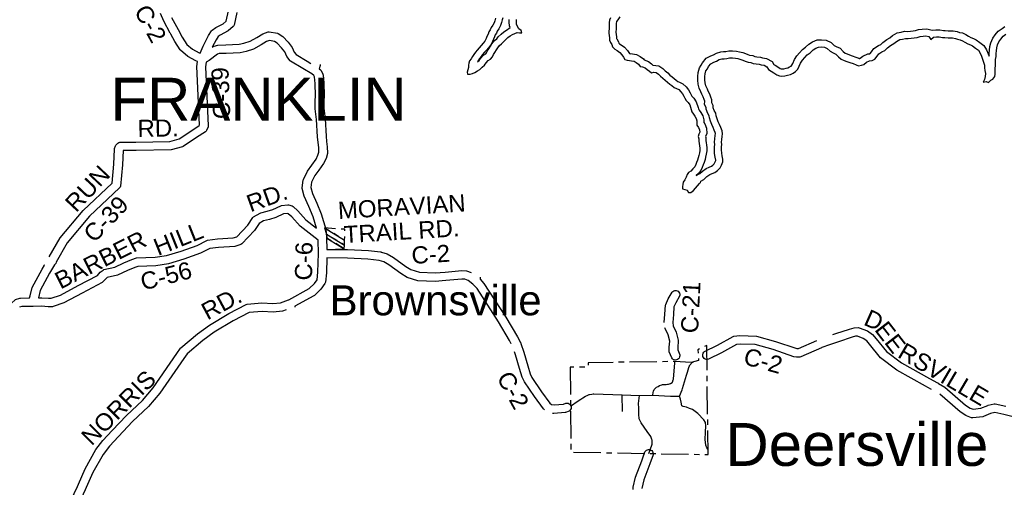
# Model space of a CAD drawing. Header units: feet. Extents: x 2324188 to 2324820, y 186207 to 186678.
# Tile 19 of 41: x 2324341 to 2324431, y 186449 to 186492. Entities that reach past the tile are written whole.
import ezdxf
from ezdxf.enums import TextEntityAlignment as Align

# ---------------------------------------------------------------- set-up
doc = ezdxf.new("R2010")
doc.units = ezdxf.units.FT
doc.header["$MEASUREMENT"] = 0
doc.linetypes.add('CENTERX2', pattern=[4, 2.5, -0.5, 0.5, -0.5])
doc.linetypes.add('waterex', pattern=[0])
for name, color, linetype in [('INCORPORATION', 3, 'Continuous'), ('MTEXT', 2, 'Continuous'), ('RD_X_Cells', 7, 'Continuous'), ('SH_Text', 7, 'Continuous'), ('STREET-URBAN', 15, 'Continuous'), ('UT_X_Water', 133, 'waterex')]:
    doc.layers.add(name, color=color, linetype=linetype)
doc.styles.add('ROAD', font='arial.ttf', dxfattribs={"height": 400})
doc.styles.get("Standard").update_dxf_attribs({"font": 'arial.ttf'})

msp = doc.modelspace()

# ---------------------------------------------------------------- linework, layer by layer
at = {"layer": 'INCORPORATION', "linetype": 'CENTERX2', "flags": 128}
msp.add_lwpolyline([(2324390.941, 186460.129), (2324391.011, 186452.375), (2324403.551, 186452.151), (2324403.414, 186462.126), (2324402.596, 186461.731), (2324402.679, 186460.758), (2324401.999, 186460.569), (2324400.478, 186460.652), (2324392.597, 186460.542), (2324392.61, 186460.134)], close=True, dxfattribs=at)
at = {"layer": 'RD_X_Cells'}
for points in [[(2324344.39, 186471.948), (2324346.483, 186474.452), (2324349.129, 186476.942), (2324349.283, 186478.676), (2324349.339, 186480.044), (2324349.349, 186480.098), (2324349.432, 186480.345), (2324349.473, 186480.415), (2324349.646, 186480.604), (2324349.738, 186480.661), (2324349.842, 186480.691), (2324351.296, 186480.698), (2324354.39, 186480.753), (2324355.244, 186480.998), (2324356.401, 186481.755), (2324357.078, 186482.192), (2324357.112, 186482.274), (2324356.868, 186487.6), (2324356.932, 186488.06), (2324356.77, 186488.11), (2324356.021, 186488.518), (2324355.375, 186489.076), (2324355.338, 186489.118), (2324354.845, 186489.885), (2324354.479, 186490.549), (2324354.476, 186490.552), (2324354.454, 186490.594), (2324354.431, 186490.636), (2324354.43, 186490.64), (2324353.853, 186491.734), (2324353.553, 186492.424)], [(2324354.559, 186492.073), (2324355.142, 186490.966), (2324355.518, 186490.287), (2324355.95, 186489.613), (2324356.469, 186489.166), (2324357.075, 186488.835), (2324357.154, 186488.811), (2324357.437, 186489.441)], [(2324357.437, 186489.441), (2324357.924, 186490.419), (2324358.203, 186490.864), (2324358.26, 186490.924), (2324358.584, 186491.142), (2324359.268, 186491.501), (2324359.538, 186491.723), (2324359.752, 186492.666)], [(2324360.521, 186492.517), (2324360.262, 186491.378), (2324360.225, 186491.3), (2324360.172, 186491.232), (2324359.704, 186490.845), (2324358.986, 186490.468), (2324358.801, 186490.344), (2324358.608, 186490.036), (2324358.264, 186489.345), (2324358.359, 186489.418), (2324358.428, 186489.453), (2324358.775, 186489.548), (2324359.507, 186489.573), (2324360.715, 186489.631), (2324361.16, 186489.712), (2324361.724, 186489.909), (2324362.335, 186490.249), (2324362.885, 186490.577), (2324363.374, 186490.752), (2324363.474, 186490.761), (2324364.215, 186490.635), (2324364.291, 186490.605), (2324364.704, 186490.332), (2324365.19, 186489.805), (2324365.563, 186489.334), (2324365.751, 186488.914), (2324365.926, 186488.677), (2324366.919, 186488.08), (2324367.281, 186487.875)], [(2324342.713, 186466.479), (2324343.312, 186466.423), (2324343.558, 186466.431), (2324344.402, 186466.717), (2324346.025, 186467.59), (2324347.774, 186468.519), (2324348.045, 186468.81), (2324348.297, 186469.006), (2324348.372, 186469.042), (2324349.359, 186469.281), (2324350.195, 186469.668), (2324350.912, 186469.975), (2324351.339, 186470.11), (2324353.046, 186470.175), (2324354.083, 186470.328), (2324355.42, 186470.738), (2324356.881, 186471.26), (2324357.776, 186471.704), (2324357.836, 186471.723), (2324358.759, 186471.856), (2324360.19, 186471.94), (2324360.5, 186472.04), (2324361.514, 186473.106), (2324361.975, 186473.81), (2324362.042, 186473.873), (2324362.637, 186474.214), (2324362.693, 186474.236), (2324363.293, 186474.369), (2324363.783, 186474.54), (2324364.522, 186474.883), (2324364.587, 186474.901), (2324365.157, 186474.951), (2324365.225, 186474.945), (2324365.557, 186474.856), (2324365.641, 186474.809), (2324366.074, 186474.402), (2324366.823, 186473.591), (2324367.778, 186472.84), (2324367.479, 186473.876), (2324367.096, 186474.794), (2324366.667, 186475.741), (2324366.486, 186476.443), (2324366.481, 186476.517), (2324366.569, 186477.222), (2324366.589, 186477.286), (2324366.961, 186478.035), (2324367.35, 186478.591), (2324367.749, 186479.144), (2324367.918, 186479.485), (2324367.998, 186479.762), (2324367.987, 186480.185), (2324367.928, 186480.656), (2324367.874, 186481.179), (2324367.795, 186482.749), (2324367.666, 186483.738), (2324367.666, 186484.457), (2324367.692, 186484.915), (2324367.665, 186486.054), (2324367.61, 186486.636), (2324367.548, 186486.766), (2324367.354, 186486.935), (2324366.524, 186487.403), (2324365.422, 186488.066), (2324365.365, 186488.118), (2324365.071, 186488.518), (2324364.889, 186488.925), (2324364.595, 186489.295), (2324364.193, 186489.731), (2324363.963, 186489.883), (2324363.494, 186489.963), (2324363.22, 186489.866), (2324362.726, 186489.571), (2324362.046, 186489.192), (2324361.361, 186488.953), (2324360.805, 186488.851), (2324359.539, 186488.79), (2324358.893, 186488.769), (2324358.747, 186488.729), (2324357.983, 186488.137), (2324357.713, 186487.989), (2324357.654, 186487.564), (2324357.9, 186482.18), (2324357.885, 186482.095), (2324357.739, 186481.743), (2324357.695, 186481.677), (2324357.638, 186481.622), (2324356.828, 186481.099), (2324355.599, 186480.295), (2324355.546, 186480.27), (2324354.507, 186479.972), (2324351.305, 186479.915), (2324350.117, 186479.91), (2324350.064, 186478.626), (2324349.892, 186476.677), (2324349.861, 186476.587), (2324349.809, 186476.507), (2324347.054, 186473.914), (2324345.033, 186471.497), (2324344, 186469.721)], [(2324368.109, 186487.778), (2324368.107, 186487.677), (2324368.025, 186487.388), (2324368.152, 186487.277), (2324368.201, 186487.214), (2324368.361, 186486.881), (2324368.38, 186486.814), (2324368.447, 186486.1), (2324368.476, 186484.902), (2324368.449, 186484.434), (2324368.449, 186483.789), (2324368.575, 186482.82), (2324368.655, 186481.239), (2324368.706, 186480.744), (2324368.768, 186480.243), (2324368.783, 186479.693), (2324368.775, 186479.634), (2324368.652, 186479.201), (2324368.422, 186478.738), (2324367.988, 186478.137), (2324367.636, 186477.634), (2324367.334, 186477.027), (2324367.272, 186476.531), (2324367.409, 186476.002), (2324367.814, 186475.107), (2324368.219, 186474.136), (2324368.626, 186472.727), (2324368.696, 186472.001), (2324368.7, 186471.989), (2324368.701, 186471.955), (2324368.705, 186471.92), (2324368.703, 186471.903), (2324368.738, 186470.908)], [(2324345.366, 186447.961), (2324345.958, 186449.247), (2324346.054, 186449.456), (2324346.664, 186450.849), (2324347.64, 186452.602), (2324348.286, 186453.437), (2324349.12, 186454.346), (2324350.44, 186455.735), (2324351.882, 186457.083), (2324352.868, 186458.246), (2324355.038, 186461.379), (2324355.36, 186461.858), (2324355.397, 186461.899), (2324356.925, 186463.178), (2324358.007, 186463.984), (2324359.794, 186465.046), (2324361.372, 186465.86), (2324361.444, 186465.881), (2324362.804, 186466.011), (2324363.806, 186465.943), (2324364.499, 186466.013), (2324365.229, 186466.282), (2324365.242, 186466.289), (2324365.25, 186466.291), (2324367.112, 186467.308), (2324367.589, 186467.768), (2324367.835, 186468.122), (2324367.915, 186468.801), (2324367.968, 186470.505), (2324367.926, 186471.729), (2324366.29, 186473.014), (2324365.518, 186473.85), (2324365.211, 186474.138), (2324365.122, 186474.162), (2324364.759, 186474.13), (2324364.078, 186473.814), (2324363.508, 186473.614), (2324362.949, 186473.491), (2324362.553, 186473.264), (2324362.13, 186472.618), (2324360.965, 186471.392), (2324360.882, 186471.34), (2324360.335, 186471.164), (2324358.838, 186471.077), (2324358.04, 186470.961), (2324357.187, 186470.539), (2324355.667, 186469.995), (2324354.256, 186469.562), (2324353.119, 186469.395), (2324351.475, 186469.332), (2324351.184, 186469.24), (2324350.513, 186468.952), (2324349.618, 186468.538), (2324348.678, 186468.311), (2324348.576, 186468.231), (2324348.281, 186467.913), (2324348.229, 186467.874), (2324346.394, 186466.899), (2324344.715, 186465.997), (2324343.728, 186465.662), (2324343.672, 186465.652), (2324343.289, 186465.639), (2324342.68, 186465.696), (2324341.928, 186465.688), (2324341.887, 186465.685), (2324341.878, 186465.687), (2324340.869, 186465.67), (2324340.668, 186465.602)], [(2324343.388, 186470.226), (2324344.39, 186471.948)], [(2324368.738, 186470.908), (2324368.738, 186470.893), (2324370.625, 186470.873), (2324372.533, 186470.781), (2324373.614, 186470.659), (2324373.652, 186470.658), (2324373.665, 186470.653), (2324373.679, 186470.652), (2324373.714, 186470.638), (2324374.252, 186470.47), (2324374.812, 186470.154), (2324375.931, 186469.337), (2324376.391, 186469.053), (2324377.184, 186468.796), (2324378.608, 186468.736), (2324379.53, 186468.822), (2324381.046, 186468.957), (2324381.48, 186468.933), (2324381.913, 186468.785)], [(2324339.425, 186465.531), (2324340.233, 186466.264), (2324340.302, 186466.305), (2324340.705, 186466.441), (2324340.764, 186466.451), (2324341.592, 186466.465), (2324341.628, 186466.643), (2324341.814, 186467.416), (2324342.733, 186469.099), (2324342.941, 186469.457), (2324342.912, 186469.458)], [(2324344, 186469.721), (2324344, 186469.712), (2324343.969, 186469.614), (2324343.914, 186469.527), (2324343.857, 186469.475), (2324343.415, 186468.714), (2324342.551, 186467.132), (2324342.393, 186466.476), (2324342.713, 186466.479)], [(2324368.739, 186470.11), (2324368.696, 186468.743), (2324368.597, 186467.901), (2324368.579, 186467.84), (2324368.552, 186467.782), (2324368.188, 186467.258), (2324367.598, 186466.69), (2324367.556, 186466.659), (2324365.794, 186465.696), (2324365.795, 186465.604)], [(2324385.412, 186462.574), (2324384.398, 186464.279), (2324382.453, 186467.306), (2324382.071, 186467.714), (2324381.619, 186468.058), (2324381.329, 186468.157), (2324381.058, 186468.172), (2324379.601, 186468.042), (2324378.628, 186467.952), (2324377.044, 186468.018), (2324376.06, 186468.338), (2324375.494, 186468.687), (2324374.387, 186469.494), (2324373.939, 186469.748), (2324373.503, 186469.884), (2324372.471, 186470), (2324370.602, 186470.09), (2324368.739, 186470.11)], [(2324382.714, 186468.34), (2324382.72, 186468.166), (2324383.073, 186467.788), (2324385.064, 186464.691), (2324386.125, 186462.908), (2324386.402, 186462.389), (2324386.402, 186462.389), (2324386.415, 186462.365), (2324386.43, 186462.342), (2324386.439, 186462.32), (2324386.45, 186462.298), (2324386.451, 186462.295), (2324386.705, 186461.503), (2324387.071, 186460.251), (2324387.305, 186459.514), (2324387.457, 186459.191), (2324388.344, 186457.89), (2324389.091, 186456.857), (2324389.229, 186456.726), (2324389.486, 186456.685), (2324390.33, 186456.757), (2324390.559, 186456.846), (2324390.662, 186456.857), (2324390.764, 186456.842), (2324390.858, 186456.8), (2324390.938, 186456.736), (2324390.999, 186456.652), (2324391.037, 186456.556), (2324391.048, 186456.454), (2324391.032, 186456.352), (2324390.991, 186456.258), (2324390.926, 186456.177), (2324390.843, 186456.116), (2324390.535, 186455.997), (2324390.48, 186455.984), (2324389.458, 186455.897), (2324389.344, 186455.915), (2324389.344, 186455.915)], [(2324399.537, 186464.203), (2324399.598, 186464.987), (2324399.649, 186465.8), (2324399.668, 186465.872), (2324399.902, 186466.36), (2324400.252, 186466.987), (2324400.324, 186467.06), (2324400.413, 186467.113), (2324400.512, 186467.141), (2324400.615, 186467.142), (2324400.715, 186467.117), (2324400.805, 186467.067), (2324400.879, 186466.995), (2324400.931, 186466.906), (2324400.959, 186466.807), (2324400.961, 186466.704), (2324400.935, 186466.604), (2324400.597, 186466), (2324400.423, 186465.637), (2324400.378, 186464.932), (2324400.324, 186464.224), (2324400.364, 186463.912), (2324400.64, 186463.339), (2324400.817, 186462.588), (2324400.822, 186462.528), (2324400.775, 186461.925), (2324400.768, 186461.716), (2324400.945, 186461.269), (2324400.956, 186461.167), (2324400.941, 186461.065), (2324400.9, 186460.97), (2324400.836, 186460.889), (2324400.754, 186460.828), (2324400.658, 186460.79), (2324400.555, 186460.778), (2324400.454, 186460.793), (2324400.359, 186460.834), (2324400.278, 186460.898), (2324400.217, 186460.981), (2324399.995, 186461.542), (2324399.981, 186461.622), (2324399.993, 186461.969), (2324400.034, 186462.497), (2324399.897, 186463.076), (2324399.618, 186463.658), (2324399.6, 186463.717)], [(2324365.016, 186465.369), (2324364.676, 186465.244), (2324363.819, 186465.157), (2324362.815, 186465.225), (2324361.631, 186465.113), (2324360.174, 186464.361), (2324358.442, 186463.332), (2324357.411, 186462.563), (2324355.963, 186461.352), (2324355.685, 186460.937), (2324353.49, 186457.768)], [(2324414.945, 186463.11), (2324415.214, 186463.201), (2324416.466, 186463.607), (2324416.877, 186463.737), (2324417.268, 186463.751), (2324417.346, 186463.738), (2324418.081, 186463.454), (2324418.555, 186463.12), (2324418.893, 186462.728), (2324419.819, 186461.563), (2324421.203, 186460.526), (2324423.755, 186459.1), (2324424.501, 186458.695), (2324424.516, 186458.69), (2324424.546, 186458.67), (2324424.578, 186458.653), (2324424.583, 186458.648), (2324425.167, 186458.306), (2324427.042, 186456.678), (2324427.456, 186456.401), (2324427.742, 186456.296), (2324428.459, 186456.375), (2324429.068, 186456.647), (2324429.107, 186456.66), (2324429.654, 186456.777), (2324429.707, 186456.781), (2324429.76, 186456.777), (2324430.731, 186456.584)], [(2324385.56, 186462.272), (2324385.572, 186462.28), (2324385.443, 186462.523), (2324385.412, 186462.574)], [(2324403.049, 186461.205), (2324403.056, 186461.308), (2324403.089, 186461.405), (2324403.147, 186461.491), (2324403.225, 186461.558), (2324404.404, 186462.133), (2324405.836, 186462.928), (2324405.903, 186462.951), (2324406.435, 186463.029), (2324407.951, 186462.97), (2324409.703, 186462.486), (2324411.548, 186461.855), (2324411.647, 186461.842), (2324411.797, 186461.843), (2324413.471, 186462.582)], [(2324423.611, 186458.287), (2324423.377, 186458.414), (2324420.775, 186459.868), (2324419.269, 186460.997), (2324418.29, 186462.228), (2324418.025, 186462.536), (2324417.709, 186462.758), (2324417.176, 186462.964), (2324417.012, 186462.958), (2324416.705, 186462.861), (2324415.459, 186462.457), (2324414.623, 186462.176), (2324413.917, 186461.921), (2324413.916, 186461.92), (2324413.881, 186461.907), (2324412.003, 186461.078), (2324411.925, 186461.062), (2324411.599, 186461.058), (2324411.368, 186461.089), (2324409.472, 186461.737), (2324407.83, 186462.191), (2324406.477, 186462.244), (2324406.122, 186462.192), (2324404.766, 186461.439), (2324403.568, 186460.855), (2324403.467, 186460.835), (2324403.364, 186460.842), (2324403.267, 186460.876), (2324403.181, 186460.933), (2324403.114, 186461.011), (2324403.068, 186461.104), (2324403.049, 186461.205)], [(2324388.608, 186456.236), (2324388.499, 186456.339), (2324387.703, 186457.44), (2324386.775, 186458.802), (2324386.575, 186459.228), (2324386.322, 186460.023), (2324385.956, 186461.273), (2324385.873, 186461.534)], [(2324353.49, 186457.768), (2324352.449, 186456.542), (2324350.991, 186455.179), (2324349.693, 186453.812), (2324348.885, 186452.932), (2324348.295, 186452.17), (2324347.366, 186450.5), (2324346.768, 186449.136), (2324346.669, 186448.92), (2324346.669, 186448.92), (2324346.094, 186447.669), (2324345.68, 186446.468), (2324345.348, 186445.145), (2324345.272, 186443.733), (2324345.267, 186442.051), (2324345.258, 186441.994), (2324345.164, 186441.685)], [(2324423.938, 186458.109), (2324423.611, 186458.287)], [(2324438.246, 186457.479), (2324436.233, 186456.628), (2324434.533, 186456.057), (2324432.712, 186455.701), (2324431.468, 186455.598), (2324431.403, 186455.603), (2324430.557, 186455.82), (2324429.712, 186455.989), (2324429.331, 186455.907), (2324428.694, 186455.622), (2324428.635, 186455.607), (2324427.707, 186455.505), (2324427.646, 186455.507), (2324427.587, 186455.519), (2324427.12, 186455.69), (2324427.079, 186455.711), (2324426.566, 186456.055), (2324424.708, 186457.667), (2324424.707, 186457.668)], [(2324396.697, 186448.961), (2324396.713, 186449.178), (2324396.915, 186450.078), (2324397.493, 186451.566), (2324397.774, 186452.388), (2324397.832, 186452.474), (2324397.909, 186452.541), (2324398.002, 186452.587), (2324398.103, 186452.607), (2324398.206, 186452.6), (2324398.303, 186452.566), (2324398.389, 186452.509), (2324398.457, 186452.431), (2324398.502, 186452.339), (2324398.522, 186452.237), (2324398.515, 186452.135), (2324398.229, 186451.298)], [(2324398.229, 186451.298), (2324397.666, 186449.849), (2324397.49, 186449.063)]]:
    msp.add_lwpolyline(points, dxfattribs=at)
at = {"layer": 'STREET-URBAN'}
msp.add_line((2324395.712, 186456.075), (2324395.689, 186457.607), dxfattribs=at)
for points in [[(2324390.975, 186456.588), (2324391.076, 186456.627), (2324391.592, 186456.984), (2324391.927, 186457.217), (2324392.107, 186457.331), (2324392.358, 186457.49), (2324392.507, 186457.561), (2324392.677, 186457.642), (2324392.704, 186457.645), (2324392.916, 186457.675), (2324393.045, 186457.692), (2324393.046, 186457.692), (2324393.118, 186457.69), (2324395.689, 186457.607), (2324397.263, 186457.556), (2324398.508, 186457.577), (2324400.118, 186457.483), (2324400.136, 186457.482), (2324400.937, 186457.487), (2324401.177, 186458.077), (2324401.217, 186458.175), (2324401.564, 186459.393), (2324401.646, 186459.682), (2324401.792, 186460.104), (2324401.849, 186460.268), (2324401.852, 186460.276), (2324402.083, 186460.567), (2324402.194, 186460.622)], [(2324398.508, 186457.577), (2324398.534, 186457.831), (2324398.57, 186457.947), (2324398.617, 186458.097), (2324398.667, 186458.143), (2324398.84, 186458.304), (2324398.975, 186458.383), (2324399.089, 186458.45), (2324399.092, 186458.451), (2324399.331, 186458.528), (2324399.369, 186458.541), (2324399.378, 186458.541), (2324399.699, 186458.562), (2324399.827, 186458.579), (2324399.908, 186458.589), (2324399.913, 186458.59), (2324400.105, 186458.656), (2324400.25, 186458.745), (2324400.276, 186458.765), (2324400.365, 186458.979), (2324400.371, 186459.051), (2324400.495, 186460.541), (2324400.506, 186460.649)], [(2324397.205, 186456.42), (2324397.19, 186456.794), (2324397.193, 186456.824), (2324397.263, 186457.556)], [(2324401.83, 186456.374), (2324401.576, 186456.466), (2324401.27, 186456.542), (2324401.129, 186456.604), (2324401.079, 186456.941), (2324401.022, 186457.207), (2324400.937, 186457.487)], [(2324398.14, 186452.249), (2324398.395, 186453.005), (2324398.428, 186453.104), (2324398.428, 186453.108), (2324398.437, 186453.45), (2324398.436, 186453.453), (2324398.408, 186453.532), (2324398.314, 186453.793), (2324398.31, 186453.798), (2324397.992, 186454.247), (2324397.423, 186455.05), (2324397.245, 186455.408), (2324397.242, 186455.471), (2324397.23, 186455.771), (2324397.205, 186456.42)], [(2324403.535, 186452.603), (2324403.44, 186452.754), (2324403.321, 186452.997), (2324403.277, 186453.53), (2324403.311, 186454.197), (2324403.337, 186454.785), (2324403.304, 186455.068), (2324403.161, 186455.325), (2324402.615, 186455.909), (2324402.103, 186456.274), (2324401.83, 186456.374)]]:
    msp.add_lwpolyline(points, dxfattribs=at)
at = {"layer": 'UT_X_Water'}
for points in [[(2324384.117, 186492.012), (2324384.062, 186491.777), (2324384, 186491.581), (2324383.883, 186491.361), (2324383.742, 186491.165), (2324383.633, 186490.953), (2324383.524, 186490.749), (2324383.446, 186490.552), (2324383.352, 186490.333), (2324383.274, 186490.136), (2324383.165, 186489.917), (2324383.008, 186489.72), (2324382.813, 186489.524), (2324382.649, 186489.312), (2324382.446, 186489.1), (2324382.305, 186488.904), (2324382.149, 186488.699), (2324382.024, 186488.495), (2324381.914, 186488.299), (2324381.766, 186488.103), (2324381.688, 186487.907), (2324381.665, 186487.71), (2324381.657, 186487.491), (2324381.61, 186487.287), (2324381.556, 186487.091), (2324381.564, 186486.895), (2324381.83, 186486.895), (2324382.033, 186486.95), (2324382.245, 186487.045), (2324382.471, 186487.187), (2324382.698, 186487.305), (2324382.917, 186487.525), (2324383.128, 186487.713), (2324383.284, 186487.925), (2324383.456, 186488.137), (2324383.667, 186488.263), (2324383.855, 186488.475), (2324383.956, 186488.687), (2324384.066, 186488.883), (2324384.214, 186489.103), (2324384.331, 186489.299), (2324384.487, 186489.511), (2324384.691, 186489.661)], [(2324384.79, 186492.024), (2324384.743, 186491.853), (2324384.686, 186491.606), (2324384.598, 186491.329), (2324384.433, 186491.019), (2324384.295, 186490.827), (2324384.205, 186490.652), (2324384.11, 186490.476), (2324384.043, 186490.306), (2324383.949, 186490.087), (2324383.864, 186489.873), (2324383.712, 186489.568), (2324383.491, 186489.29), (2324383.299, 186489.097), (2324383.139, 186488.89), (2324382.944, 186488.686), (2324382.824, 186488.519), (2324382.682, 186488.333), (2324382.582, 186488.169), (2324382.495, 186488.014), (2324382.648, 186488.15), (2324382.773, 186488.32), (2324383.027, 186488.633), (2324383.25, 186488.766), (2324383.311, 186488.835), (2324383.382, 186488.984), (2324383.515, 186489.222), (2324383.669, 186489.45), (2324383.793, 186489.657), (2324384.026, 186489.974), (2324384.238, 186490.13)], [(2324384.691, 186489.661), (2324384.847, 186489.857), (2324385.066, 186490.069), (2324385.269, 186490.242), (2324385.48, 186490.383), (2324385.683, 186490.509), (2324385.902, 186490.612), (2324386.106, 186490.69), (2324386.309, 186490.675), (2324386.52, 186490.675), (2324386.458, 186490.871), (2324386.262, 186491.044), (2324386.136, 186491.239), (2324386.05, 186491.459), (2324386.034, 186491.67), (2324386.034, 186491.89)], [(2324394.617, 186492.031), (2324394.539, 186491.827), (2324394.508, 186491.623), (2324394.493, 186491.427), (2324394.493, 186491.027), (2324394.462, 186490.831), (2324394.462, 186490.635), (2324394.502, 186490.423), (2324394.533, 186490.219), (2324394.533, 186490), (2324394.635, 186489.796), (2324394.761, 186489.592), (2324394.816, 186489.381), (2324395.035, 186489.169), (2324395.231, 186489.044), (2324395.474, 186488.864), (2324395.677, 186488.653), (2324395.818, 186488.442), (2324395.944, 186488.238), (2324396.147, 186488.168), (2324396.351, 186488.129)], [(2324395.495, 186492.122), (2324395.304, 186491.843), (2324395.182, 186491.698), (2324395.167, 186491.661), (2324395.15, 186491.549), (2324395.139, 186491.402), (2324395.139, 186490.976), (2324395.108, 186490.78), (2324395.108, 186490.695), (2324395.139, 186490.532), (2324395.179, 186490.269), (2324395.179, 186490.153), (2324395.2, 186490.111), (2324395.362, 186489.849), (2324395.395, 186489.719), (2324395.437, 186489.679), (2324395.598, 186489.576), (2324395.901, 186489.351), (2324396.183, 186489.06), (2324396.362, 186488.79), (2324396.367, 186488.783), (2324396.472, 186488.763)], [(2324384.238, 186490.13), (2324384.367, 186490.292), (2324384.631, 186490.547), (2324384.879, 186490.758), (2324385.13, 186490.926), (2324385.48, 186491.143), (2324385.413, 186491.313), (2324385.388, 186491.646), (2324385.388, 186491.878)], [(2324417.284, 186488.351), (2324417.34, 186488.329), (2324417.383, 186488.337), (2324417.437, 186488.357), (2324417.671, 186488.551), (2324418.112, 186488.739), (2324418.307, 186488.759), (2324418.333, 186488.775), (2324418.472, 186488.926), (2324418.672, 186489.234), (2324419.094, 186489.505), (2324419.302, 186489.606), (2324419.498, 186489.793), (2324419.846, 186490.054), (2324420.133, 186490.221), (2324420.389, 186490.413), (2324420.796, 186490.668), (2324421.169, 186490.738), (2324421.484, 186490.81), (2324421.792, 186490.804), (2324422.029, 186490.828), (2324422.278, 186490.845), (2324422.473, 186490.875), (2324422.746, 186490.964), (2324423.098, 186491.018), (2324423.5, 186491.046), (2324423.993, 186490.913), (2324424.349, 186490.948), (2324424.713, 186490.952), (2324425.025, 186490.888), (2324425.202, 186490.877), (2324425.474, 186490.865), (2324425.665, 186490.859), (2324425.903, 186490.852), (2324426.286, 186490.791), (2324426.495, 186490.71), (2324426.76, 186490.656), (2324427.089, 186490.521), (2324427.306, 186490.368), (2324427.528, 186490.257), (2324427.762, 186490.15), (2324428.017, 186490.041), (2324428.357, 186489.796), (2324428.715, 186489.509), (2324428.965, 186489.112), (2324429.118, 186488.766), (2324429.192, 186488.536), (2324429.202, 186488.581), (2324429.213, 186488.81), (2324429.236, 186489.088), (2324429.27, 186489.409), (2324429.362, 186489.77), (2324429.533, 186490.167), (2324429.754, 186490.472), (2324430.015, 186490.824), (2324430.39, 186491.076), (2324430.647, 186491.236)], [(2324417.05, 186487.748), (2324417.286, 186487.657), (2324417.559, 186487.715), (2324417.762, 186487.787), (2324418.01, 186487.994), (2324418.275, 186488.106), (2324418.526, 186488.132), (2324418.751, 186488.276), (2324418.984, 186488.529), (2324419.138, 186488.766), (2324419.41, 186488.941), (2324419.675, 186489.069), (2324419.916, 186489.299), (2324420.203, 186489.514), (2324420.491, 186489.681), (2324420.755, 186489.88), (2324421.035, 186490.056), (2324421.301, 186490.105), (2324421.551, 186490.163), (2324421.817, 186490.158), (2324422.083, 186490.184), (2324422.349, 186490.203), (2324422.623, 186490.245), (2324422.896, 186490.334), (2324423.17, 186490.376), (2324423.436, 186490.394), (2324423.687, 186490.326), (2324423.878, 186490.062), (2324424.118, 186490.276), (2324424.384, 186490.302), (2324424.651, 186490.305), (2324424.941, 186490.246), (2324425.168, 186490.232), (2324425.45, 186490.22), (2324425.646, 186490.214), (2324425.842, 186490.208), (2324426.116, 186490.164), (2324426.313, 186490.088), (2324426.572, 186490.035), (2324426.776, 186489.951), (2324426.973, 186489.812), (2324427.249, 186489.674), (2324427.501, 186489.559), (2324427.697, 186489.475), (2324427.965, 186489.282), (2324428.226, 186489.073), (2324428.393, 186488.808), (2324428.513, 186488.535), (2324428.691, 186487.988), (2324428.765, 186487.715), (2324428.775, 186487.472), (2324428.801, 186487.221), (2324428.866, 186486.955), (2324428.838, 186486.681), (2324428.77, 186486.406), (2324428.655, 186486.161), (2324428.921, 186486.227), (2324429.156, 186486.135), (2324429.342, 186486.333), (2324429.545, 186486.437), (2324429.715, 186486.69), (2324429.744, 186486.886), (2324429.749, 186487.145), (2324429.762, 186487.411), (2324429.775, 186487.678), (2324429.788, 186487.945), (2324429.785, 186488.227), (2324429.845, 186488.494), (2324429.858, 186488.769), (2324429.879, 186489.027), (2324429.907, 186489.294), (2324429.975, 186489.562), (2324430.097, 186489.845), (2324430.275, 186490.09), (2324430.468, 186490.351), (2324430.74, 186490.534)], [(2324402.45, 186477.624), (2324402.772, 186477.811), (2324403.023, 186478.038), (2324403.373, 186478.284), (2324403.641, 186478.411), (2324403.861, 186478.5), (2324403.98, 186478.577), (2324404.093, 186478.708), (2324404.174, 186478.879), (2324404.237, 186479.004), (2324404.233, 186479.052), (2324404.179, 186479.315), (2324404.139, 186479.634), (2324404.126, 186479.963), (2324404.132, 186480.267), (2324404.143, 186480.469), (2324404.126, 186480.671), (2324404.142, 186481), (2324404.181, 186481.296), (2324404.202, 186481.466), (2324404.191, 186481.578), (2324404.108, 186481.782), (2324404.002, 186482.033), (2324403.878, 186482.298), (2324403.758, 186482.603), (2324403.659, 186482.918), (2324403.624, 186483.101), (2324403.508, 186483.297), (2324403.36, 186483.7), (2324403.359, 186483.862), (2324403.226, 186484.121), (2324403.232, 186484.434), (2324403.178, 186484.579), (2324403.091, 186484.817), (2324402.967, 186485.074), (2324402.885, 186485.28), (2324402.727, 186485.616), (2324402.647, 186485.986), (2324402.606, 186486.339), (2324402.593, 186486.693), (2324402.623, 186487.057), (2324402.757, 186487.472), (2324402.922, 186487.721), (2324403.04, 186487.938), (2324403.358, 186488.35), (2324403.788, 186488.577), (2324404.034, 186488.672), (2324404.296, 186488.815), (2324404.689, 186488.947), (2324404.952, 186488.949), (2324405.156, 186488.978), (2324405.446, 186489.016), (2324405.778, 186489.03), (2324406.137, 186488.995), (2324406.408, 186488.947), (2324406.714, 186488.858), (2324406.965, 186488.774), (2324407.156, 186488.685), (2324407.331, 186488.63), (2324407.628, 186488.588), (2324407.813, 186488.505), (2324408.003, 186488.491), (2324408.318, 186488.438), (2324408.514, 186488.393), (2324408.873, 186488.334), (2324409.38, 186488.049), (2324409.544, 186487.778), (2324409.66, 186487.702), (2324409.902, 186487.552), (2324410.112, 186487.406), (2324410.207, 186487.373), (2324410.264, 186487.369), (2324410.454, 186487.386), (2324410.659, 186487.436), (2324410.833, 186487.469), (2324410.981, 186487.554), (2324411.12, 186487.639), (2324411.201, 186487.719), (2324411.268, 186487.875), (2324411.422, 186488.221), (2324411.652, 186488.564), (2324411.882, 186488.855), (2324412.153, 186489.132), (2324412.432, 186489.351), (2324412.734, 186489.625), (2324413.076, 186489.844), (2324413.494, 186490.019), (2324413.898, 186490.023), (2324414.318, 186489.992), (2324414.783, 186489.787), (2324415.064, 186489.52), (2324415.241, 186489.423), (2324415.587, 186489.26), (2324415.878, 186488.964), (2324416.044, 186488.822), (2324416.227, 186488.743), (2324416.438, 186488.647), (2324416.686, 186488.578), (2324417.022, 186488.459), (2324417.296, 186488.346)], [(2324402.842, 186476.997), (2324402.867, 186477.119), (2324403.155, 186477.287), (2324403.427, 186477.533), (2324403.699, 186477.724), (2324403.902, 186477.82), (2324404.159, 186477.924), (2324404.408, 186478.084), (2324404.64, 186478.353), (2324404.755, 186478.597), (2324404.893, 186478.873), (2324404.875, 186479.139), (2324404.817, 186479.421), (2324404.783, 186479.687), (2324404.772, 186479.969), (2324404.777, 186480.243), (2324404.791, 186480.479), (2324404.773, 186480.682), (2324404.786, 186480.941), (2324404.822, 186481.216), (2324404.851, 186481.459), (2324404.825, 186481.733), (2324404.704, 186482.03), (2324404.592, 186482.295), (2324404.472, 186482.553), (2324404.367, 186482.818), (2324404.287, 186483.076), (2324404.237, 186483.334), (2324404.094, 186483.576), (2324404.005, 186483.818), (2324404.003, 186484.021), (2324403.875, 186484.271), (2324403.88, 186484.545), (2324403.783, 186484.803), (2324403.687, 186485.068), (2324403.559, 186485.334), (2324403.478, 186485.537), (2324403.342, 186485.825), (2324403.285, 186486.091), (2324403.251, 186486.389), (2324403.24, 186486.679), (2324403.261, 186486.93), (2324403.344, 186487.189), (2324403.475, 186487.386), (2324403.583, 186487.584), (2324403.784, 186487.844), (2324404.056, 186487.988), (2324404.306, 186488.085), (2324404.555, 186488.221), (2324404.797, 186488.302), (2324405.001, 186488.304), (2324405.243, 186488.338), (2324405.501, 186488.372), (2324405.76, 186488.382), (2324406.049, 186488.354), (2324406.261, 186488.317), (2324406.521, 186488.241), (2324406.725, 186488.173), (2324406.921, 186488.081), (2324407.189, 186487.998), (2324407.447, 186487.961), (2324407.652, 186487.869), (2324407.926, 186487.849), (2324408.193, 186487.804), (2324408.389, 186487.759), (2324408.656, 186487.715), (2324408.916, 186487.569), (2324409.067, 186487.32), (2324409.311, 186487.158), (2324409.548, 186487.011), (2324409.816, 186486.826), (2324410.075, 186486.735), (2324410.271, 186486.721), (2324410.561, 186486.748), (2324410.795, 186486.805), (2324411.061, 186486.855), (2324411.31, 186486.998), (2324411.52, 186487.126), (2324411.745, 186487.348), (2324411.859, 186487.616), (2324411.99, 186487.907), (2324412.175, 186488.183), (2324412.368, 186488.428), (2324412.585, 186488.65), (2324412.849, 186488.857), (2324413.128, 186489.11), (2324413.377, 186489.27), (2324413.627, 186489.374), (2324413.877, 186489.377), (2324414.16, 186489.356), (2324414.419, 186489.242), (2324414.68, 186488.993), (2324414.948, 186488.847), (2324415.207, 186488.725), (2324415.437, 186488.492), (2324415.698, 186488.267), (2324415.965, 186488.152), (2324416.217, 186488.038), (2324416.492, 186487.962), (2324416.79, 186487.855), (2324417.05, 186487.748)], [(2324396.399, 186488.773), (2324396.644, 186488.754), (2324397.004, 186488.68), (2324397.33, 186488.505), (2324397.638, 186488.281), (2324397.709, 186488.193), (2324398.11, 186488.05), (2324398.378, 186487.825), (2324398.509, 186487.729), (2324399.043, 186487.653), (2324399.404, 186487.404), (2324399.632, 186487.203), (2324399.853, 186487.014), (2324400.062, 186486.813), (2324400.247, 186486.649), (2324400.431, 186486.508), (2324400.638, 186486.351), (2324400.787, 186486.225), (2324400.925, 186486.157), (2324401.226, 186486.023), (2324401.54, 186485.722), (2324401.739, 186485.461), (2324401.904, 186485.192), (2324401.992, 186484.993), (2324402.054, 186484.889), (2324402.232, 186484.697), (2324402.449, 186484.371), (2324402.621, 186483.856), (2324402.663, 186483.716), (2324402.731, 186483.605), (2324402.878, 186483.401), (2324403.06, 186483.086), (2324403.145, 186482.717), (2324403.145, 186482.481), (2324403.239, 186482.348), (2324403.407, 186481.957), (2324403.426, 186481.474), (2324403.295, 186481.199), (2324403.319, 186481.099), (2324403.347, 186480.832), (2324403.37, 186480.633), (2324403.394, 186480.434), (2324403.422, 186480.168), (2324403.422, 186479.887), (2324403.379, 186479.573), (2324403.311, 186479.325), (2324403.263, 186479.088), (2324403.185, 186478.834), (2324403.095, 186478.599), (2324402.999, 186478.371), (2324402.87, 186478.1), (2324402.64, 186477.799), (2324402.451, 186477.624)], [(2324396.351, 186488.129), (2324396.554, 186488.113), (2324396.781, 186488.067), (2324396.985, 186487.957), (2324397.188, 186487.809), (2324397.353, 186487.605), (2324397.564, 186487.559), (2324397.784, 186487.48), (2324397.979, 186487.316), (2324398.183, 186487.168), (2324398.379, 186487.011), (2324398.582, 186487.066), (2324398.801, 186487.035), (2324399.005, 186486.895), (2324399.208, 186486.715), (2324399.42, 186486.535), (2324399.624, 186486.339), (2324399.835, 186486.151), (2324400.039, 186485.995), (2324400.234, 186485.846), (2324400.43, 186485.682), (2324400.649, 186485.572), (2324400.861, 186485.479), (2324401.057, 186485.291), (2324401.206, 186485.095), (2324401.331, 186484.891), (2324401.417, 186484.695), (2324401.535, 186484.5), (2324401.723, 186484.296), (2324401.864, 186484.085), (2324402.005, 186483.661), (2324402.068, 186483.45), (2324402.194, 186483.246), (2324402.335, 186483.05), (2324402.452, 186482.847), (2324402.499, 186482.643), (2324402.5, 186482.439), (2324402.523, 186482.243), (2324402.672, 186482.031), (2324402.766, 186481.812), (2324402.774, 186481.608), (2324402.681, 186481.412), (2324402.626, 186481.216), (2324402.681, 186480.989), (2324402.705, 186480.761), (2324402.729, 186480.557), (2324402.752, 186480.361), (2324402.776, 186480.134), (2324402.776, 186479.93), (2324402.745, 186479.703), (2324402.683, 186479.475), (2324402.636, 186479.248), (2324402.574, 186479.044), (2324402.496, 186478.84), (2324402.41, 186478.636), (2324402.316, 186478.439), (2324402.16, 186478.235), (2324401.957, 186478.047), (2324401.746, 186477.921), (2324401.621, 186477.717), (2324401.527, 186477.489), (2324401.402, 186477.246), (2324401.254, 186477.042), (2324401.223, 186476.822), (2324401.207, 186476.626), (2324401.2, 186476.43), (2324401.403, 186476.375), (2324401.615, 186476.305), (2324401.763, 186476.094), (2324401.967, 186476.086), (2324402.194, 186476.275), (2324402.381, 186476.479), (2324402.577, 186476.691), (2324402.756, 186476.895), (2324402.842, 186476.997)]]:
    msp.add_lwpolyline(points, dxfattribs=at)

# ---------------------------------------------------------------- texts
at = {"layer": 'MTEXT'}
msp.add_text('Brownsville', height=2.74022, dxfattribs=at).set_placement((2324368.983, 186464.87))
msp.add_text('Deersville', height=3.9146, dxfattribs=at).set_placement((2324405.127, 186453.076), align=Align.MIDDLE_LEFT)
at = {"layer": 'RD_X_Cells', "style": 'ROAD'}
for s, height, rotation, p in [('C-2', 1.5658, 298.73944, (2324351.087, 186492.678)), ('C-39', 1.5658, 92.29046, (2324359.926, 186482.823)), ('RD.', 1.5658, 0.86799, (2324351.452, 186481.153)), ('RUN', 1.5658, 46.73587, (2324345.823, 186474.194)), ('RD.', 1.5658, 19.69907, (2324361.751, 186474.272)), ('MORAVIAN', 1.5658, 3.46764, (2324369.789, 186473.661)), ('C-39', 1.5658, 46.50734, (2324347.493, 186471.411)), ('HILL', 1.5658, 21.8012, (2324353.308, 186470.282)), ('TRAIL RD.', 1.5658, 3.46764, (2324370.33, 186471.453)), ('BARBER', 1.5658, 26.76943, (2324344.401, 186467.22)), ('C-6', 1.5658, 88.89766, (2324367.372, 186468.037)), ('C-2', 1.5658, 3.46764, (2324376.504, 186469.56)), ('C-56', 1.5658, 14.38744, (2324351.947, 186467.128)), ('RD.', 1.5658, 28.23732, (2324357.819, 186464.395)), ('C-21', 1.5658, 87.10866, (2324402.615, 186463.199)), ('D', 1.566, 336.03751, (2324417.646, 186464.04)), ('EE', 1.5658, 307.79416, (2324418.67, 186463.542)), ('RSVILLE', 1.5658, 329.47036, (2324420.746, 186461.101)), ('C-2', 1.5658, 344.57794, (2324406.663, 186460.439)), ('C-2', 1.5658, 298.81067, (2324384.192, 186459.199)), ('NORRIS', 1.5658, 45.00026, (2324347.252, 186452.872))]:
    msp.add_text(s, height=height, rotation=rotation, dxfattribs=at).set_placement(p)
at = {"layer": 'SH_Text', "insert": (2324348.976, 186486.566), "char_height": 3.9146, "attachment_point": 1}
msp.add_mtext_dynamic_manual_height_columns('FRANKLIN', width=20.86631, gutter_width=0.00274, heights=[7.6], dxfattribs=at)

# ---------------------------------------------------------------- meshes
at = {"layer": 'INCORPORATION', "linetype": 'CENTERX2'}
mesh = msp.add_polyface(dxfattribs=at)
corners = [(2324368.738, 186470.893), (2324368.738, 186470.893), (2324368.717, 186471.924), (2324370.318, 186470.932), (2324368.71, 186472.293), (2324370.33, 186471.288), (2324368.524, 186472.849), (2324370.345, 186471.72), (2324370.38, 186472.726)]
mesh.append_faces([[corners[k] for k in face] for face in [(0, 1, 3, 2), (2, 3, 5, 4), (4, 5, 7, 6), (6, 7, 8, 8)]], dxfattribs={"vtx0": -1, "vtx2": -1})

doc.saveas('drawing.dxf')
